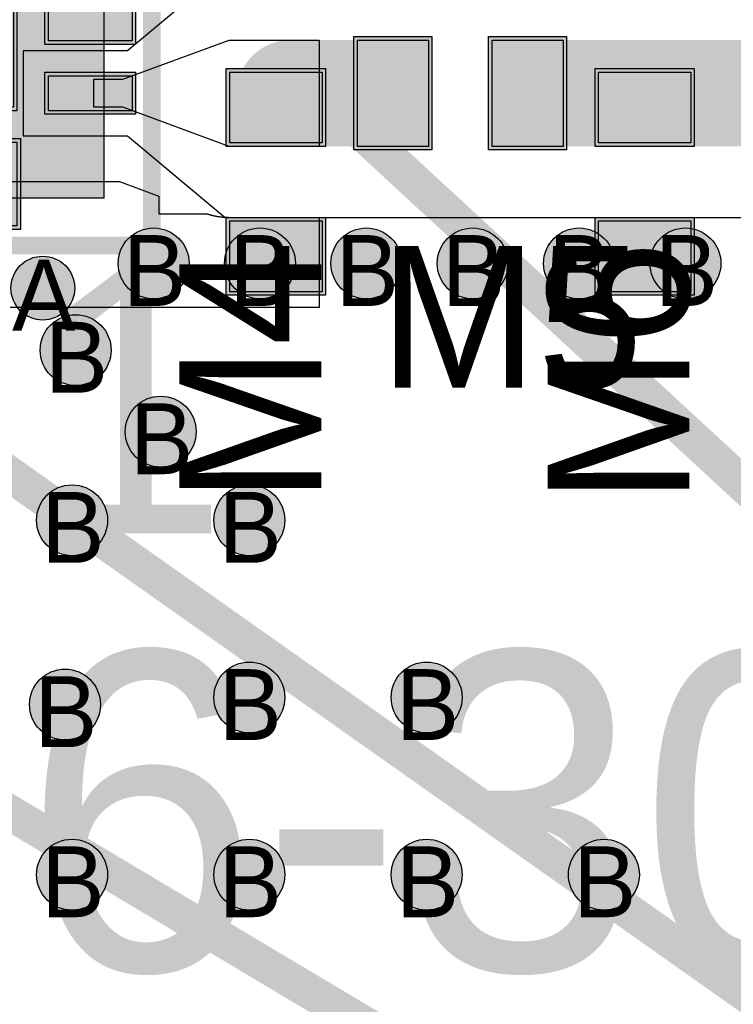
# Model space of a CAD drawing. Header units: millimetres. Extents: x -1.5 to 11.1, y -3 to 5.
# Tile 50 of 256: x 0.635 to 0.837, y 0.963 to 1.241. Entities that reach past the tile are written whole.
import ezdxf

# ---------------------------------------------------------------- set-up
doc = ezdxf.new("R2010")
doc.units = ezdxf.units.MM
doc.header["$MEASUREMENT"] = 0
for name, color, linetype, true_color in [('BottomLayer', 5, 'Continuous', 0x0000ff), ('BottomSolder', 6, 'Continuous', 0xff00ff), ('Document', 7, 'Continuous', 0x7f7f00), ('DrillDrawing', 1, 'Continuous', 0xff0000), ('Metal_2', 7, 'Continuous', 0x7f0000), ('Metal_3', 7, 'Continuous', 0x3f7f00), ('TopLayer', 1, 'Continuous', 0xff0000), ('TopOverlay', 2, 'Continuous', 0xffff00), ('TopSolder', 7, 'Continuous', 0x7f007f)]:
    doc.layers.add(name, color=color, linetype=linetype, true_color=true_color)
doc.styles.add('textstyle105', font='txt')
doc.styles.add('textstyle191', font='txt')
doc.styles.add('textstyle192', font='txt')
doc.styles.add('textstyle193', font='txt')
doc.styles.add('textstyle194', font='txt')
doc.styles.add('textstyle209', font='txt')
doc.styles.add('textstyle212', font='txt')
doc.styles.add('textstyle320', font='txt')
doc.styles.add('textstyle321', font='txt')
doc.styles.add('textstyle322', font='txt')
doc.styles.add('textstyle323', font='txt')
doc.styles.add('textstyle340', font='txt')
doc.styles.add('textstyle348', font='txt')
doc.styles.add('textstyle351', font='txt')
doc.styles.add('textstyle355', font='txt')
doc.styles.add('textstyle356', font='txt')
doc.styles.add('textstyle377', font='txt')
doc.styles.add('textstyle378', font='txt')
doc.styles.add('textstyle438', font='txt')
doc.styles.add('textstyle786', font='txt')
doc.styles.add('textstyle787', font='txt')
doc.styles.add('textstyle788', font='txt')
doc.styles.add('textstyle791', font='txt')

# ---------------------------------------------------------------- blocks, each defined once
blk = doc.blocks.new('0402_20_26_22_10')
at = {"layer": 'TopLayer', "true_color": 0xff0000}
for points in [[(-0.031, 0.013), (-0.011, 0.013), (-0.011, -0.013), (-0.031, -0.013)], [(0.011, 0.013), (0.031, 0.013), (0.031, -0.013), (0.011, -0.013)]]:
    blk.add_hatch(color=1, dxfattribs=at).paths.add_polyline_path(points, flags=0)
at = {"layer": 'TopSolder', "true_color": 0x7f007f}
for points in [[(-0.032, 0.014), (-0.01, 0.014), (-0.01, -0.014), (-0.032, -0.014)], [(0.01, 0.014), (0.032, 0.014), (0.032, -0.014), (0.01, -0.014)]]:
    blk.add_hatch(color=216, dxfattribs=at).paths.add_polyline_path(points, flags=0)
at = {"layer": 'TopLayer', "color": 1, "true_color": 0xff0000}
for p, q in [((-0.031, 0.013), (-0.011, 0.013)), ((-0.031, -0.013), (-0.031, 0.013)), ((-0.011, 0.013), (-0.011, -0.013)), ((0.011, 0.013), (0.031, 0.013)), ((0.011, -0.013), (0.011, 0.013)), ((0.031, 0.013), (0.031, -0.013)), ((-0.011, -0.013), (-0.031, -0.013)), ((0.031, -0.013), (0.011, -0.013))]:
    blk.add_line(p, q, dxfattribs=at)
at = {"layer": 'TopSolder', "color": 216, "true_color": 0x7f007f}
for p, q in [((-0.032, 0.014), (-0.01, 0.014)), ((-0.032, -0.014), (-0.032, 0.014)), ((-0.01, 0.014), (-0.01, -0.014)), ((0.01, 0.014), (0.032, 0.014)), ((0.01, -0.014), (0.01, 0.014)), ((0.032, 0.014), (0.032, -0.014)), ((-0.01, -0.014), (-0.032, -0.014)), ((0.032, -0.014), (0.01, -0.014))]:
    blk.add_line(p, q, dxfattribs=at)
blk = doc.blocks.new('0402_20_30_18_11')
at = {"layer": 'TopLayer', "true_color": 0xff0000}
for points in [[(-0.029, 0.015), (-0.009, 0.015), (-0.009, -0.015), (-0.029, -0.015)], [(0.009, 0.015), (0.029, 0.015), (0.029, -0.015), (0.009, -0.015)]]:
    blk.add_hatch(color=1, dxfattribs=at).paths.add_polyline_path(points, flags=0)
at = {"layer": 'TopSolder', "true_color": 0x7f007f}
for points in [[(-0.03, 0.016), (-0.008, 0.016), (-0.008, -0.016), (-0.03, -0.016)], [(0.008, 0.016), (0.03, 0.016), (0.03, -0.016), (0.008, -0.016)]]:
    blk.add_hatch(color=216, dxfattribs=at).paths.add_polyline_path(points, flags=0)
at = {"layer": 'TopLayer', "color": 1, "true_color": 0xff0000}
for p, q in [((-0.029, 0.015), (-0.009, 0.015)), ((-0.029, -0.015), (-0.029, 0.015)), ((-0.009, 0.015), (-0.009, -0.015)), ((0.009, 0.015), (0.029, 0.015)), ((0.009, -0.015), (0.009, 0.015)), ((0.029, 0.015), (0.029, -0.015)), ((-0.009, -0.015), (-0.029, -0.015)), ((0.029, -0.015), (0.009, -0.015))]:
    blk.add_line(p, q, dxfattribs=at)
at = {"layer": 'TopSolder', "color": 216, "true_color": 0x7f007f}
for p, q in [((-0.03, 0.016), (-0.008, 0.016)), ((-0.03, -0.016), (-0.03, 0.016)), ((-0.008, 0.016), (-0.008, -0.016)), ((0.008, 0.016), (0.03, 0.016)), ((0.008, -0.016), (0.008, 0.016)), ((0.03, 0.016), (0.03, -0.016)), ((-0.008, -0.016), (-0.03, -0.016)), ((0.03, -0.016), (0.008, -0.016))]:
    blk.add_line(p, q, dxfattribs=at)
blk = doc.blocks.new('0402_20_26_22_12')
at = {"layer": 'TopLayer', "true_color": 0xff0000}
for points in [[(-0.031, 0.013), (-0.011, 0.013), (-0.011, -0.013), (-0.031, -0.013)], [(0.011, 0.013), (0.031, 0.013), (0.031, -0.013), (0.011, -0.013)]]:
    blk.add_hatch(color=1, dxfattribs=at).paths.add_polyline_path(points, flags=0)
at = {"layer": 'TopSolder', "true_color": 0x7f007f}
for points in [[(-0.032, 0.014), (-0.01, 0.014), (-0.01, -0.014), (-0.032, -0.014)], [(0.01, 0.014), (0.032, 0.014), (0.032, -0.014), (0.01, -0.014)]]:
    blk.add_hatch(color=216, dxfattribs=at).paths.add_polyline_path(points, flags=0)
at = {"layer": 'TopLayer', "color": 1, "true_color": 0xff0000}
for p, q in [((-0.031, 0.013), (-0.011, 0.013)), ((-0.031, -0.013), (-0.031, 0.013)), ((-0.011, 0.013), (-0.011, -0.013)), ((0.011, 0.013), (0.031, 0.013)), ((0.011, -0.013), (0.011, 0.013)), ((0.031, 0.013), (0.031, -0.013)), ((-0.011, -0.013), (-0.031, -0.013)), ((0.031, -0.013), (0.011, -0.013))]:
    blk.add_line(p, q, dxfattribs=at)
at = {"layer": 'TopSolder', "color": 216, "true_color": 0x7f007f}
for p, q in [((-0.032, 0.014), (-0.01, 0.014)), ((-0.032, -0.014), (-0.032, 0.014)), ((-0.01, 0.014), (-0.01, -0.014)), ((0.01, 0.014), (0.032, 0.014)), ((0.01, -0.014), (0.01, 0.014)), ((0.032, 0.014), (0.032, -0.014)), ((-0.01, -0.014), (-0.032, -0.014)), ((0.032, -0.014), (0.01, -0.014))]:
    blk.add_line(p, q, dxfattribs=at)
blk = doc.blocks.new('QFN16_3_3___R__G_15')
at = {"layer": 'BottomSolder', "true_color": 0xff00ff}
blk.add_hatch(color=6, dxfattribs=at).paths.add_polyline_path([(-0.05906, -0.05906), (0.05906, -0.05906), (0.05906, 0.05906), (-0.05906, 0.05906)], flags=0)
at = {"layer": 'TopLayer', "true_color": 0xff0000}
for points in [[(-0.02461, 0.06693), (-0.02461, 0.04331), (-0.03445, 0.04331), (-0.03445, 0.06693)], [(-0.00492, 0.06693), (-0.00492, 0.04331), (-0.01476, 0.04331), (-0.01476, 0.06693)], [(0.01476, 0.06693), (0.01476, 0.04331), (0.00492, 0.04331), (0.00492, 0.06693)], [(0.03445, 0.06693), (0.03445, 0.04331), (0.02461, 0.04331), (0.02461, 0.06693)], [(-0.06693, 0.03445), (-0.04331, 0.03445), (-0.04331, 0.02461), (-0.06693, 0.02461)], [(-0.03346, -0.03346), (-0.03346, 0.03346), (0.03346, 0.03346), (0.03346, -0.03346)], [(0.04331, 0.03445), (0.06693, 0.03445), (0.06693, 0.02461), (0.04331, 0.02461)], [(-0.06693, 0.01476), (-0.04331, 0.01476), (-0.04331, 0.00492), (-0.06693, 0.00492)], [(0.04331, 0.01476), (0.06693, 0.01476), (0.06693, 0.00492), (0.04331, 0.00492)], [(-0.06693, -0.00492), (-0.04331, -0.00492), (-0.04331, -0.01476), (-0.06693, -0.01476)], [(0.04331, -0.00492), (0.06693, -0.00492), (0.06693, -0.01476), (0.04331, -0.01476)], [(-0.06693, -0.02461), (-0.04331, -0.02461), (-0.04331, -0.03445), (-0.06693, -0.03445)], [(0.04331, -0.02461), (0.06693, -0.02461), (0.06693, -0.03445), (0.04331, -0.03445)], [(-0.03445, -0.06693), (-0.03445, -0.04331), (-0.02461, -0.04331), (-0.02461, -0.06693)], [(-0.01476, -0.06693), (-0.01476, -0.04331), (-0.00492, -0.04331), (-0.00492, -0.06693)], [(0.00492, -0.06693), (0.00492, -0.04331), (0.01476, -0.04331), (0.01476, -0.06693)], [(0.02461, -0.06693), (0.02461, -0.04331), (0.03445, -0.04331), (0.03445, -0.06693)]]:
    blk.add_hatch(color=1, dxfattribs=at).paths.add_polyline_path(points, flags=0)
at = {"layer": 'TopSolder', "true_color": 0x7f007f}
for points in [[(-0.02361, 0.06793), (-0.02361, 0.04231), (-0.03545, 0.04231), (-0.03545, 0.06793)], [(-0.00392, 0.06793), (-0.00392, 0.04231), (-0.01576, 0.04231), (-0.01576, 0.06793)], [(0.01576, 0.06793), (0.01576, 0.04231), (0.00392, 0.04231), (0.00392, 0.06793)], [(0.03545, 0.06793), (0.03545, 0.04231), (0.02361, 0.04231), (0.02361, 0.06793)], [(-0.06793, 0.03545), (-0.04231, 0.03545), (-0.04231, 0.02361), (-0.06793, 0.02361)], [(-0.03446, -0.03446), (-0.03446, 0.03446), (0.03446, 0.03446), (0.03446, -0.03446)], [(0.04231, 0.03545), (0.06793, 0.03545), (0.06793, 0.02361), (0.04231, 0.02361)], [(-0.06793, 0.01576), (-0.04231, 0.01576), (-0.04231, 0.00392), (-0.06793, 0.00392)], [(0.04231, 0.01576), (0.06793, 0.01576), (0.06793, 0.00392), (0.04231, 0.00392)], [(-0.06793, -0.00392), (-0.04231, -0.00392), (-0.04231, -0.01576), (-0.06793, -0.01576)], [(0.04231, -0.00392), (0.06793, -0.00392), (0.06793, -0.01576), (0.04231, -0.01576)], [(-0.06793, -0.02361), (-0.04231, -0.02361), (-0.04231, -0.03545), (-0.06793, -0.03545)], [(0.04231, -0.02361), (0.06793, -0.02361), (0.06793, -0.03545), (0.04231, -0.03545)], [(-0.03545, -0.06793), (-0.03545, -0.04231), (-0.02361, -0.04231), (-0.02361, -0.06793)], [(-0.01576, -0.06793), (-0.01576, -0.04231), (-0.00392, -0.04231), (-0.00392, -0.06793)], [(0.00392, -0.06793), (0.00392, -0.04231), (0.01576, -0.04231), (0.01576, -0.06793)], [(0.02361, -0.06793), (0.02361, -0.04231), (0.03545, -0.04231), (0.03545, -0.06793)]]:
    blk.add_hatch(color=216, dxfattribs=at).paths.add_polyline_path(points, flags=0)
at = {"layer": 'BottomSolder', "color": 6, "true_color": 0xff00ff}
for p, q in [((0.05906, 0.05906), (-0.05906, 0.05906)), ((-0.05906, 0.05906), (-0.05906, -0.05906)), ((0.05906, -0.05906), (0.05906, 0.05906)), ((-0.05906, -0.05906), (0.05906, -0.05906))]:
    blk.add_line(p, q, dxfattribs=at)
at = {"layer": 'TopLayer', "color": 1, "true_color": 0xff0000}
for p, q in [((-0.03445, 0.04331), (-0.03445, 0.06693)), ((-0.03445, 0.06693), (-0.02461, 0.06693)), ((-0.02461, 0.06693), (-0.02461, 0.04331)), ((-0.01476, 0.04331), (-0.01476, 0.06693)), ((-0.01476, 0.06693), (-0.00492, 0.06693)), ((-0.00492, 0.06693), (-0.00492, 0.04331)), ((0.00492, 0.04331), (0.00492, 0.06693)), ((0.00492, 0.06693), (0.01476, 0.06693)), ((0.01476, 0.06693), (0.01476, 0.04331)), ((0.02461, 0.04331), (0.02461, 0.06693)), ((0.02461, 0.06693), (0.03445, 0.06693)), ((0.03445, 0.06693), (0.03445, 0.04331)), ((-0.02461, 0.04331), (-0.03445, 0.04331)), ((-0.00492, 0.04331), (-0.01476, 0.04331)), ((0.01476, 0.04331), (0.00492, 0.04331)), ((0.03445, 0.04331), (0.02461, 0.04331)), ((-0.06693, 0.03445), (-0.04331, 0.03445)), ((-0.06693, 0.02461), (-0.06693, 0.03445)), ((-0.04331, 0.03445), (-0.04331, 0.02461)), ((-0.03346, -0.03346), (-0.03346, 0.03346)), ((-0.03346, 0.03346), (0.03346, 0.03346)), ((0.03346, 0.03346), (0.03346, -0.03346)), ((0.04331, 0.03445), (0.06693, 0.03445)), ((0.04331, 0.02461), (0.04331, 0.03445)), ((0.06693, 0.03445), (0.06693, 0.02461)), ((-0.04331, 0.02461), (-0.06693, 0.02461)), ((0.06693, 0.02461), (0.04331, 0.02461)), ((-0.06693, 0.01476), (-0.04331, 0.01476)), ((-0.06693, 0.00492), (-0.06693, 0.01476)), ((-0.04331, 0.01476), (-0.04331, 0.00492)), ((0.04331, 0.01476), (0.06693, 0.01476)), ((0.04331, 0.00492), (0.04331, 0.01476)), ((0.06693, 0.01476), (0.06693, 0.00492)), ((-0.04331, 0.00492), (-0.06693, 0.00492)), ((0.06693, 0.00492), (0.04331, 0.00492)), ((-0.06693, -0.00492), (-0.04331, -0.00492)), ((-0.06693, -0.01476), (-0.06693, -0.00492)), ((-0.04331, -0.00492), (-0.04331, -0.01476)), ((0.04331, -0.00492), (0.06693, -0.00492)), ((0.04331, -0.01476), (0.04331, -0.00492)), ((0.06693, -0.00492), (0.06693, -0.01476)), ((-0.04331, -0.01476), (-0.06693, -0.01476)), ((0.06693, -0.01476), (0.04331, -0.01476)), ((-0.06693, -0.02461), (-0.04331, -0.02461)), ((-0.06693, -0.03445), (-0.06693, -0.02461)), ((-0.04331, -0.02461), (-0.04331, -0.03445)), ((0.04331, -0.02461), (0.06693, -0.02461)), ((0.04331, -0.03445), (0.04331, -0.02461)), ((0.06693, -0.02461), (0.06693, -0.03445)), ((-0.04331, -0.03445), (-0.06693, -0.03445)), ((0.03346, -0.03346), (-0.03346, -0.03346)), ((0.06693, -0.03445), (0.04331, -0.03445)), ((-0.03445, -0.06693), (-0.03445, -0.04331)), ((-0.03445, -0.04331), (-0.02461, -0.04331)), ((-0.02461, -0.04331), (-0.02461, -0.06693)), ((-0.01476, -0.06693), (-0.01476, -0.04331)), ((-0.01476, -0.04331), (-0.00492, -0.04331)), ((-0.00492, -0.04331), (-0.00492, -0.06693)), ((0.00492, -0.06693), (0.00492, -0.04331)), ((0.00492, -0.04331), (0.01476, -0.04331)), ((0.01476, -0.04331), (0.01476, -0.06693)), ((0.02461, -0.06693), (0.02461, -0.04331)), ((0.02461, -0.04331), (0.03445, -0.04331)), ((0.03445, -0.04331), (0.03445, -0.06693)), ((-0.02461, -0.06693), (-0.03445, -0.06693)), ((-0.00492, -0.06693), (-0.01476, -0.06693)), ((0.01476, -0.06693), (0.00492, -0.06693)), ((0.03445, -0.06693), (0.02461, -0.06693))]:
    blk.add_line(p, q, dxfattribs=at)
at = {"layer": 'TopOverlay'}
for points in [[(-0.0725, 0.0535, 0.005, 0.005, 0), (-0.0535, 0.0725, 0.005, 0.005, 0)], [(-0.0535, 0.0725, 0.005, 0.005, 0), (-0.02997, 0.0725, 0.005, 0.005, 0)], [(-0.02997, 0.0725, 0.005, 0.005, 0), (0.0725, 0.0725, 0.005, 0.005, 0)], [(0.0725, -0.0725, 0.005, 0.005, 0), (0.0725, 0.0725, 0.005, 0.005, 0)], [(-0.0725, 0.02097, 0.005, 0.005, 0), (-0.0725, 0.0535, 0.005, 0.005, 0)], [(-0.0725, -0.0725, 0.005, 0.005, 0), (-0.0725, 0.02097, 0.005, 0.005, 0)], [(-0.0725, -0.0725, 0.005, 0.005, 0), (0.0725, -0.0725, 0.005, 0.005, 0)]]:
    blk.add_lwpolyline(points, format="xyseb", dxfattribs=at)
for points in [[(-0.05475, 0.0725, 0.0025, 0.0025, 1), (-0.05225, 0.0725, 0.0025, 0.0025, 1)], [(-0.05475, 0.0725, 0.0025, 0.0025, 1), (-0.05225, 0.0725, 0.0025, 0.0025, 1)], [(-0.03122, 0.0725, 0.0025, 0.0025, 1), (-0.02872, 0.0725, 0.0025, 0.0025, 1)], [(-0.03122, 0.0725, 0.0025, 0.0025, 1), (-0.02872, 0.0725, 0.0025, 0.0025, 1)], [(0.07125, 0.0725, 0.0025, 0.0025, 1), (0.07375, 0.0725, 0.0025, 0.0025, 1)], [(0.07125, 0.0725, 0.0025, 0.0025, 1), (0.07375, 0.0725, 0.0025, 0.0025, 1)], [(-0.07375, 0.0535, 0.0025, 0.0025, 1), (-0.07125, 0.0535, 0.0025, 0.0025, 1)], [(-0.07375, 0.0535, 0.0025, 0.0025, 1), (-0.07125, 0.0535, 0.0025, 0.0025, 1)], [(-0.07375, 0.02097, 0.0025, 0.0025, 1), (-0.07125, 0.02097, 0.0025, 0.0025, 1)], [(-0.07375, 0.02097, 0.0025, 0.0025, 1), (-0.07125, 0.02097, 0.0025, 0.0025, 1)], [(-0.07375, -0.0725, 0.0025, 0.0025, 1), (-0.07125, -0.0725, 0.0025, 0.0025, 1)], [(-0.07375, -0.0725, 0.0025, 0.0025, 1), (-0.07125, -0.0725, 0.0025, 0.0025, 1)], [(0.07125, -0.0725, 0.0025, 0.0025, 1), (0.07375, -0.0725, 0.0025, 0.0025, 1)], [(0.07125, -0.0725, 0.0025, 0.0025, 1), (0.07375, -0.0725, 0.0025, 0.0025, 1)]]:
    blk.add_lwpolyline(points, format="xyseb", close=True, dxfattribs=at)
at = {"layer": 'TopSolder', "color": 216, "true_color": 0x7f007f}
for p, q in [((-0.03545, 0.04231), (-0.03545, 0.06793)), ((-0.03545, 0.06793), (-0.02361, 0.06793)), ((-0.02361, 0.06793), (-0.02361, 0.04231)), ((-0.01576, 0.04231), (-0.01576, 0.06793)), ((-0.01576, 0.06793), (-0.00392, 0.06793)), ((-0.00392, 0.06793), (-0.00392, 0.04231)), ((0.00392, 0.04231), (0.00392, 0.06793)), ((0.00392, 0.06793), (0.01576, 0.06793)), ((0.01576, 0.06793), (0.01576, 0.04231)), ((0.02361, 0.04231), (0.02361, 0.06793)), ((0.02361, 0.06793), (0.03545, 0.06793)), ((0.03545, 0.06793), (0.03545, 0.04231)), ((-0.02361, 0.04231), (-0.03545, 0.04231)), ((-0.00392, 0.04231), (-0.01576, 0.04231)), ((0.01576, 0.04231), (0.00392, 0.04231)), ((0.03545, 0.04231), (0.02361, 0.04231)), ((-0.06793, 0.03545), (-0.04231, 0.03545)), ((-0.06793, 0.02361), (-0.06793, 0.03545)), ((-0.04231, 0.03545), (-0.04231, 0.02361)), ((-0.03446, -0.03446), (-0.03446, 0.03446)), ((-0.03446, 0.03446), (0.03446, 0.03446)), ((0.03446, 0.03446), (0.03446, -0.03446)), ((0.04231, 0.03545), (0.06793, 0.03545)), ((0.04231, 0.02361), (0.04231, 0.03545)), ((0.06793, 0.03545), (0.06793, 0.02361)), ((-0.04231, 0.02361), (-0.06793, 0.02361)), ((0.06793, 0.02361), (0.04231, 0.02361)), ((-0.06793, 0.01576), (-0.04231, 0.01576)), ((-0.06793, 0.00392), (-0.06793, 0.01576)), ((-0.04231, 0.01576), (-0.04231, 0.00392)), ((0.04231, 0.01576), (0.06793, 0.01576)), ((0.04231, 0.00392), (0.04231, 0.01576)), ((0.06793, 0.01576), (0.06793, 0.00392)), ((-0.04231, 0.00392), (-0.06793, 0.00392)), ((0.06793, 0.00392), (0.04231, 0.00392)), ((-0.06793, -0.00392), (-0.04231, -0.00392)), ((-0.06793, -0.01576), (-0.06793, -0.00392)), ((-0.04231, -0.00392), (-0.04231, -0.01576)), ((0.04231, -0.00392), (0.06793, -0.00392)), ((0.04231, -0.01576), (0.04231, -0.00392)), ((0.06793, -0.00392), (0.06793, -0.01576)), ((-0.04231, -0.01576), (-0.06793, -0.01576)), ((0.06793, -0.01576), (0.04231, -0.01576)), ((-0.06793, -0.02361), (-0.04231, -0.02361)), ((-0.06793, -0.03545), (-0.06793, -0.02361)), ((-0.04231, -0.02361), (-0.04231, -0.03545)), ((0.04231, -0.02361), (0.06793, -0.02361)), ((0.04231, -0.03545), (0.04231, -0.02361)), ((0.06793, -0.02361), (0.06793, -0.03545)), ((-0.04231, -0.03545), (-0.06793, -0.03545)), ((0.03446, -0.03446), (-0.03446, -0.03446)), ((0.06793, -0.03545), (0.04231, -0.03545)), ((-0.03545, -0.06793), (-0.03545, -0.04231)), ((-0.03545, -0.04231), (-0.02361, -0.04231)), ((-0.02361, -0.04231), (-0.02361, -0.06793)), ((-0.01576, -0.06793), (-0.01576, -0.04231)), ((-0.01576, -0.04231), (-0.00392, -0.04231)), ((-0.00392, -0.04231), (-0.00392, -0.06793)), ((0.00392, -0.06793), (0.00392, -0.04231)), ((0.00392, -0.04231), (0.01576, -0.04231)), ((0.01576, -0.04231), (0.01576, -0.06793)), ((0.02361, -0.06793), (0.02361, -0.04231)), ((0.02361, -0.04231), (0.03545, -0.04231)), ((0.03545, -0.04231), (0.03545, -0.06793)), ((-0.02361, -0.06793), (-0.03545, -0.06793)), ((-0.00392, -0.06793), (-0.01576, -0.06793)), ((0.01576, -0.06793), (0.00392, -0.06793)), ((0.03545, -0.06793), (0.02361, -0.06793))]:
    blk.add_line(p, q, dxfattribs=at)

msp = doc.modelspace()

# ---------------------------------------------------------------- hatches: boundary and pattern name
at = {"layer": 'BottomLayer', "true_color": 0x0000ff}
h = msp.add_hatch(color=5, dxfattribs=at)
edge = h.paths.add_edge_path(flags=0)
edge.add_arc((0.673, 1.17247), 0.01, 0, 360)
h = msp.add_hatch(color=5, dxfattribs=at)
edge = h.paths.add_edge_path(flags=0)
edge.add_arc((0.703, 1.17247), 0.01, 0, 360)
h = msp.add_hatch(color=5, dxfattribs=at)
edge = h.paths.add_edge_path(flags=0)
edge.add_arc((0.733, 1.17247), 0.01, 0, 360)
h = msp.add_hatch(color=5, dxfattribs=at)
edge = h.paths.add_edge_path(flags=0)
edge.add_arc((0.763, 1.17247), 0.01, 0, 360)
h = msp.add_hatch(color=5, dxfattribs=at)
edge = h.paths.add_edge_path(flags=0)
edge.add_arc((0.793, 1.17247), 0.01, 0, 360)
h = msp.add_hatch(color=5, dxfattribs=at)
edge = h.paths.add_edge_path(flags=0)
edge.add_arc((0.823, 1.17247), 0.01, 0, 360)
h = msp.add_hatch(color=5, dxfattribs=at)
edge = h.paths.add_edge_path(flags=0)
edge.add_arc((0.64175, 1.1655), 0.009, 0, 360)
h = msp.add_hatch(color=5, dxfattribs=at)
edge = h.paths.add_edge_path(flags=0)
edge.add_arc((0.651, 1.148), 0.01, 0, 360)
h = msp.add_hatch(color=5, dxfattribs=at)
edge = h.paths.add_edge_path(flags=0)
edge.add_arc((0.675, 1.125), 0.01, 0, 360)
h = msp.add_hatch(color=5, dxfattribs=at)
edge = h.paths.add_edge_path(flags=0)
edge.add_arc((0.65, 1.1), 0.01, 0, 360)
h = msp.add_hatch(color=5, dxfattribs=at)
edge = h.paths.add_edge_path(flags=0)
edge.add_arc((0.7, 1.1), 0.01, 0, 360)
h = msp.add_hatch(color=5, dxfattribs=at)
edge = h.paths.add_edge_path(flags=0)
edge.add_arc((0.7, 1.05), 0.01, 0, 360)
h = msp.add_hatch(color=5, dxfattribs=at)
edge = h.paths.add_edge_path(flags=0)
edge.add_arc((0.75, 1.05), 0.01, 0, 360)
h = msp.add_hatch(color=5, dxfattribs=at)
edge = h.paths.add_edge_path(flags=0)
edge.add_arc((0.648, 1.048), 0.01, 0, 360)
h = msp.add_hatch(color=5, dxfattribs=at)
edge = h.paths.add_edge_path(flags=0)
edge.add_arc((0.65, 1), 0.01, 0, 360)
h = msp.add_hatch(color=5, dxfattribs=at)
edge = h.paths.add_edge_path(flags=0)
edge.add_arc((0.7, 1), 0.01, 0, 360)
h = msp.add_hatch(color=5, dxfattribs=at)
edge = h.paths.add_edge_path(flags=0)
edge.add_arc((0.75, 1), 0.01, 0, 360)
h = msp.add_hatch(color=5, dxfattribs=at)
edge = h.paths.add_edge_path(flags=0)
edge.add_arc((0.8, 1), 0.01, 0, 360)
at = {"layer": 'Metal_2', "true_color": 0x7f0000}
h = msp.add_hatch(color=16, dxfattribs=at)
edge = h.paths.add_edge_path(flags=0)
edge.add_arc((0.673, 1.17247), 0.01, 0, 360)
h = msp.add_hatch(color=16, dxfattribs=at)
edge = h.paths.add_edge_path(flags=0)
edge.add_arc((0.703, 1.17247), 0.01, 0, 360)
h = msp.add_hatch(color=16, dxfattribs=at)
edge = h.paths.add_edge_path(flags=0)
edge.add_arc((0.733, 1.17247), 0.01, 0, 360)
h = msp.add_hatch(color=16, dxfattribs=at)
edge = h.paths.add_edge_path(flags=0)
edge.add_arc((0.763, 1.17247), 0.01, 0, 360)
h = msp.add_hatch(color=16, dxfattribs=at)
edge = h.paths.add_edge_path(flags=0)
edge.add_arc((0.793, 1.17247), 0.01, 0, 360)
h = msp.add_hatch(color=16, dxfattribs=at)
edge = h.paths.add_edge_path(flags=0)
edge.add_arc((0.823, 1.17247), 0.01, 0, 360)
h = msp.add_hatch(color=16, dxfattribs=at)
edge = h.paths.add_edge_path(flags=0)
edge.add_arc((0.64175, 1.1655), 0.009, 0, 360)
h = msp.add_hatch(color=16, dxfattribs=at)
edge = h.paths.add_edge_path(flags=0)
edge.add_arc((0.651, 1.148), 0.01, 0, 360)
h = msp.add_hatch(color=16, dxfattribs=at)
edge = h.paths.add_edge_path(flags=0)
edge.add_arc((0.675, 1.125), 0.01, 0, 360)
h = msp.add_hatch(color=16, dxfattribs=at)
edge = h.paths.add_edge_path(flags=0)
edge.add_arc((0.65, 1.1), 0.01, 0, 360)
h = msp.add_hatch(color=16, dxfattribs=at)
edge = h.paths.add_edge_path(flags=0)
edge.add_arc((0.7, 1.1), 0.01, 0, 360)
h = msp.add_hatch(color=16, dxfattribs=at)
edge = h.paths.add_edge_path(flags=0)
edge.add_arc((0.7, 1.05), 0.01, 0, 360)
h = msp.add_hatch(color=16, dxfattribs=at)
edge = h.paths.add_edge_path(flags=0)
edge.add_arc((0.75, 1.05), 0.01, 0, 360)
h = msp.add_hatch(color=16, dxfattribs=at)
edge = h.paths.add_edge_path(flags=0)
edge.add_arc((0.648, 1.048), 0.01, 0, 360)
h = msp.add_hatch(color=16, dxfattribs=at)
edge = h.paths.add_edge_path(flags=0)
edge.add_arc((0.65, 1), 0.01, 0, 360)
h = msp.add_hatch(color=16, dxfattribs=at)
edge = h.paths.add_edge_path(flags=0)
edge.add_arc((0.7, 1), 0.01, 0, 360)
h = msp.add_hatch(color=16, dxfattribs=at)
edge = h.paths.add_edge_path(flags=0)
edge.add_arc((0.75, 1), 0.01, 0, 360)
h = msp.add_hatch(color=16, dxfattribs=at)
edge = h.paths.add_edge_path(flags=0)
edge.add_arc((0.8, 1), 0.01, 0, 360)
at = {"layer": 'Metal_3', "true_color": 0x3f7f00}
h = msp.add_hatch(color=76, dxfattribs=at)
edge = h.paths.add_edge_path(flags=0)
edge.add_arc((0.673, 1.17247), 0.01, 0, 360)
h = msp.add_hatch(color=76, dxfattribs=at)
edge = h.paths.add_edge_path(flags=0)
edge.add_arc((0.703, 1.17247), 0.01, 0, 360)
h = msp.add_hatch(color=76, dxfattribs=at)
edge = h.paths.add_edge_path(flags=0)
edge.add_arc((0.733, 1.17247), 0.01, 0, 360)
h = msp.add_hatch(color=76, dxfattribs=at)
edge = h.paths.add_edge_path(flags=0)
edge.add_arc((0.763, 1.17247), 0.01, 0, 360)
h = msp.add_hatch(color=76, dxfattribs=at)
edge = h.paths.add_edge_path(flags=0)
edge.add_arc((0.793, 1.17247), 0.01, 0, 360)
h = msp.add_hatch(color=76, dxfattribs=at)
edge = h.paths.add_edge_path(flags=0)
edge.add_arc((0.823, 1.17247), 0.01, 0, 360)
h = msp.add_hatch(color=76, dxfattribs=at)
edge = h.paths.add_edge_path(flags=0)
edge.add_arc((0.64175, 1.1655), 0.009, 0, 360)
h = msp.add_hatch(color=76, dxfattribs=at)
edge = h.paths.add_edge_path(flags=0)
edge.add_arc((0.651, 1.148), 0.01, 0, 360)
h = msp.add_hatch(color=76, dxfattribs=at)
edge = h.paths.add_edge_path(flags=0)
edge.add_arc((0.675, 1.125), 0.01, 0, 360)
h = msp.add_hatch(color=76, dxfattribs=at)
edge = h.paths.add_edge_path(flags=0)
edge.add_arc((0.65, 1.1), 0.01, 0, 360)
h = msp.add_hatch(color=76, dxfattribs=at)
edge = h.paths.add_edge_path(flags=0)
edge.add_arc((0.7, 1.1), 0.01, 0, 360)
h = msp.add_hatch(color=76, dxfattribs=at)
edge = h.paths.add_edge_path(flags=0)
edge.add_arc((0.7, 1.05), 0.01, 0, 360)
h = msp.add_hatch(color=76, dxfattribs=at)
edge = h.paths.add_edge_path(flags=0)
edge.add_arc((0.75, 1.05), 0.01, 0, 360)
h = msp.add_hatch(color=76, dxfattribs=at)
edge = h.paths.add_edge_path(flags=0)
edge.add_arc((0.648, 1.048), 0.01, 0, 360)
h = msp.add_hatch(color=76, dxfattribs=at)
edge = h.paths.add_edge_path(flags=0)
edge.add_arc((0.65, 1), 0.01, 0, 360)
h = msp.add_hatch(color=76, dxfattribs=at)
edge = h.paths.add_edge_path(flags=0)
edge.add_arc((0.7, 1), 0.01, 0, 360)
h = msp.add_hatch(color=76, dxfattribs=at)
edge = h.paths.add_edge_path(flags=0)
edge.add_arc((0.75, 1), 0.01, 0, 360)
h = msp.add_hatch(color=76, dxfattribs=at)
edge = h.paths.add_edge_path(flags=0)
edge.add_arc((0.8, 1), 0.01, 0, 360)
at = {"layer": 'TopLayer', "true_color": 0xff0000}
h = msp.add_hatch(color=1, dxfattribs=at)
edge = h.paths.add_edge_path(flags=0)
edge.add_arc((0.673, 1.17247), 0.01, 0, 360)
h = msp.add_hatch(color=1, dxfattribs=at)
edge = h.paths.add_edge_path(flags=0)
edge.add_arc((0.703, 1.17247), 0.01, 0, 360)
h = msp.add_hatch(color=1, dxfattribs=at)
edge = h.paths.add_edge_path(flags=0)
edge.add_arc((0.733, 1.17247), 0.01, 0, 360)
h = msp.add_hatch(color=1, dxfattribs=at)
edge = h.paths.add_edge_path(flags=0)
edge.add_arc((0.763, 1.17247), 0.01, 0, 360)
h = msp.add_hatch(color=1, dxfattribs=at)
edge = h.paths.add_edge_path(flags=0)
edge.add_arc((0.793, 1.17247), 0.01, 0, 360)
h = msp.add_hatch(color=1, dxfattribs=at)
edge = h.paths.add_edge_path(flags=0)
edge.add_arc((0.823, 1.17247), 0.01, 0, 360)
h = msp.add_hatch(color=1, dxfattribs=at)
edge = h.paths.add_edge_path(flags=0)
edge.add_arc((0.64175, 1.1655), 0.009, 0, 360)
h = msp.add_hatch(color=1, dxfattribs=at)
edge = h.paths.add_edge_path(flags=0)
edge.add_arc((0.651, 1.148), 0.01, 0, 360)
h = msp.add_hatch(color=1, dxfattribs=at)
edge = h.paths.add_edge_path(flags=0)
edge.add_arc((0.675, 1.125), 0.01, 0, 360)
h = msp.add_hatch(color=1, dxfattribs=at)
edge = h.paths.add_edge_path(flags=0)
edge.add_arc((0.65, 1.1), 0.01, 0, 360)
h = msp.add_hatch(color=1, dxfattribs=at)
edge = h.paths.add_edge_path(flags=0)
edge.add_arc((0.7, 1.1), 0.01, 0, 360)
h = msp.add_hatch(color=1, dxfattribs=at)
edge = h.paths.add_edge_path(flags=0)
edge.add_arc((0.7, 1.05), 0.01, 0, 360)
h = msp.add_hatch(color=1, dxfattribs=at)
edge = h.paths.add_edge_path(flags=0)
edge.add_arc((0.75, 1.05), 0.01, 0, 360)
h = msp.add_hatch(color=1, dxfattribs=at)
edge = h.paths.add_edge_path(flags=0)
edge.add_arc((0.648, 1.048), 0.01, 0, 360)
h = msp.add_hatch(color=1, dxfattribs=at)
edge = h.paths.add_edge_path(flags=0)
edge.add_arc((0.65, 1), 0.01, 0, 360)
h = msp.add_hatch(color=1, dxfattribs=at)
edge = h.paths.add_edge_path(flags=0)
edge.add_arc((0.7, 1), 0.01, 0, 360)
h = msp.add_hatch(color=1, dxfattribs=at)
edge = h.paths.add_edge_path(flags=0)
edge.add_arc((0.75, 1), 0.01, 0, 360)
h = msp.add_hatch(color=1, dxfattribs=at)
edge = h.paths.add_edge_path(flags=0)
edge.add_arc((0.8, 1), 0.01, 0, 360)

# ---------------------------------------------------------------- linework, layer by layer
at = {"layer": 'BottomLayer', "color": 5, "true_color": 0x0000ff}
for centre, radius in [((0.673, 1.17247), 0.01), ((0.703, 1.17247), 0.01), ((0.733, 1.17247), 0.01), ((0.763, 1.17247), 0.01), ((0.793, 1.17247), 0.01), ((0.823, 1.17247), 0.01), ((0.64175, 1.1655), 0.009), ((0.651, 1.148), 0.01), ((0.675, 1.125), 0.01), ((0.65, 1.1), 0.01), ((0.7, 1.1), 0.01), ((0.7, 1.05), 0.01), ((0.75, 1.05), 0.01), ((0.648, 1.048), 0.01), ((0.65, 1), 0.01), ((0.7, 1), 0.01), ((0.75, 1), 0.01), ((0.8, 1), 0.01)]:
    msp.add_circle(centre, radius, dxfattribs=at)
at = {"layer": 'Document'}
for points in [[(0.29221, 1.22047, 0.01, 0.01, 0), (1.5, 0.5, 0.01, 0.01, 0)], [(0.48028, 1.22047, 0.01, 0.01, 0), (1.5, 0.5, 0.01, 0.01, 0)], [(0.71972, 1.22047, 0.01, 0.01, 0), (1.5, 0.5, 0.01, 0.01, 0)]]:
    msp.add_lwpolyline(points, format="xyseb", dxfattribs=at)
msp.add_lwpolyline([(0.71722, 1.22047, 0.005, 0.005, 1), (0.72222, 1.22047, 0.005, 0.005, 1)], format="xyseb", close=True, dxfattribs=at)
at = {"layer": 'Metal_2', "color": 16, "true_color": 0x7f0000}
for centre, radius in [((0.673, 1.17247), 0.01), ((0.703, 1.17247), 0.01), ((0.733, 1.17247), 0.01), ((0.763, 1.17247), 0.01), ((0.793, 1.17247), 0.01), ((0.823, 1.17247), 0.01), ((0.64175, 1.1655), 0.009), ((0.651, 1.148), 0.01), ((0.675, 1.125), 0.01), ((0.65, 1.1), 0.01), ((0.7, 1.1), 0.01), ((0.7, 1.05), 0.01), ((0.75, 1.05), 0.01), ((0.648, 1.048), 0.01), ((0.65, 1), 0.01), ((0.7, 1), 0.01), ((0.75, 1), 0.01), ((0.8, 1), 0.01)]:
    msp.add_circle(centre, radius, dxfattribs=at)
at = {"layer": 'Metal_3', "color": 76, "true_color": 0x3f7f00}
for centre, radius in [((0.673, 1.17247), 0.01), ((0.703, 1.17247), 0.01), ((0.733, 1.17247), 0.01), ((0.763, 1.17247), 0.01), ((0.793, 1.17247), 0.01), ((0.823, 1.17247), 0.01), ((0.64175, 1.1655), 0.009), ((0.651, 1.148), 0.01), ((0.675, 1.125), 0.01), ((0.65, 1.1), 0.01), ((0.7, 1.1), 0.01), ((0.7, 1.05), 0.01), ((0.75, 1.05), 0.01), ((0.648, 1.048), 0.01), ((0.65, 1), 0.01), ((0.7, 1), 0.01), ((0.75, 1), 0.01), ((0.8, 1), 0.01)]:
    msp.add_circle(centre, radius, dxfattribs=at)
at = {"layer": 'TopLayer'}
for p, q in [((0.69322, 1.25547), (0.6656, 1.23246)), ((0.66428, 1.22441), (0.69428, 1.23547)), ((0.69428, 1.23547), (0.71972, 1.23547)), ((0.71972, 1.23547), (0.71972, 1.20547)), ((0.6656, 1.23246), (0.63624, 1.23246)), ((0.63624, 1.23246), (0.63624, 1.20849)), ((0.65612, 1.21654), (0.65612, 1.22441)), ((0.65612, 1.22441), (0.66428, 1.22441)), ((0.66428, 1.21654), (0.65612, 1.21654)), ((0.69428, 1.20547), (0.66428, 1.21654)), ((0.63624, 1.20849), (0.6656, 1.20849)), ((0.6656, 1.20849), (0.69322, 1.18547)), ((0.71972, 1.20547), (0.69428, 1.20547)), ((0.62331, 1.19555), (0.66337, 1.19555)), ((0.66337, 1.19555), (0.6745, 1.19145)), ((0.6745, 1.19145), (0.6745, 1.18647)), ((0.6745, 1.18647), (0.68803, 1.18647)), ((0.68803, 1.18647), (0.68804, 1.18647)), ((0.68804, 1.18647), (0.68807, 1.18646)), ((0.68807, 1.18646), (0.68808, 1.18646)), ((0.68808, 1.18646), (0.6881, 1.18645)), ((0.6881, 1.18645), (0.68813, 1.18644)), ((0.68813, 1.18644), (0.68819, 1.18642)), ((0.68819, 1.18642), (0.68821, 1.18642)), ((0.68821, 1.18642), (0.68821, 1.18641)), ((0.68821, 1.18641), (0.68828, 1.18639)), ((0.68828, 1.18639), (0.68831, 1.18638)), ((0.68831, 1.18638), (0.68831, 1.18638)), ((0.68831, 1.18638), (0.68833, 1.18637)), ((0.68833, 1.18637), (0.68842, 1.18635)), ((0.68842, 1.18635), (0.68843, 1.18635)), ((0.68843, 1.18635), (0.68843, 1.18635)), ((0.68843, 1.18635), (0.68845, 1.18634)), ((0.68845, 1.18634), (0.68851, 1.18632)), ((0.68851, 1.18632), (0.68855, 1.18631)), ((0.68855, 1.18631), (0.68856, 1.18631)), ((0.68856, 1.18631), (0.68858, 1.1863)), ((0.68858, 1.1863), (0.68867, 1.18628)), ((0.68867, 1.18628), (0.68867, 1.18627)), ((0.68867, 1.18627), (0.68867, 1.18627)), ((0.68867, 1.18627), (0.6887, 1.18627)), ((0.6887, 1.18627), (0.68875, 1.18625)), ((0.68875, 1.18625), (0.68879, 1.18624)), ((0.68879, 1.18624), (0.68881, 1.18623)), ((0.68881, 1.18623), (0.68882, 1.18623)), ((0.68882, 1.18623), (0.68883, 1.18623)), ((0.68883, 1.18623), (0.68891, 1.18621)), ((0.68891, 1.18621), (0.68892, 1.1862)), ((0.68892, 1.1862), (0.68894, 1.1862)), ((0.68894, 1.1862), (0.68899, 1.18618)), ((0.68899, 1.18618), (0.68903, 1.18617)), ((0.68903, 1.18617), (0.68905, 1.18617)), ((0.68905, 1.18617), (0.68906, 1.18616)), ((0.68906, 1.18616), (0.68909, 1.18616)), ((0.68909, 1.18616), (0.68915, 1.18614)), ((0.68915, 1.18614), (0.68918, 1.18613)), ((0.68918, 1.18613), (0.68918, 1.18613)), ((0.68918, 1.18613), (0.6892, 1.18613)), ((0.6892, 1.18613), (0.68927, 1.18611)), ((0.68927, 1.18611), (0.68929, 1.1861)), ((0.68929, 1.1861), (0.6893, 1.1861)), ((0.6893, 1.1861), (0.68936, 1.18609)), ((0.68936, 1.18609), (0.6894, 1.18608)), ((0.6894, 1.18608), (0.68941, 1.18607)), ((0.68941, 1.18607), (0.68942, 1.18607)), ((0.68942, 1.18607), (0.68947, 1.18606)), ((0.68947, 1.18606), (0.68952, 1.18605)), ((0.68952, 1.18605), (0.68954, 1.18604)), ((0.68954, 1.18604), (0.68955, 1.18604)), ((0.68955, 1.18604), (0.68957, 1.18603)), ((0.68957, 1.18603), (0.68964, 1.18602)), ((0.68964, 1.18602), (0.68966, 1.18601)), ((0.68966, 1.18601), (0.68967, 1.18601)), ((0.68967, 1.18601), (0.6897, 1.186)), ((0.6897, 1.186), (0.68976, 1.18599)), ((0.68976, 1.18599), (0.68988, 1.18596)), ((0.68988, 1.18596), (0.68991, 1.18595)), ((0.68991, 1.18595), (0.68991, 1.18595)), ((0.68991, 1.18595), (0.69004, 1.18593)), ((0.69004, 1.18593), (0.6901, 1.18591)), ((0.6901, 1.18591), (0.69013, 1.18591)), ((0.69013, 1.18591), (0.69015, 1.1859)), ((0.69015, 1.1859), (0.69016, 1.1859)), ((0.69016, 1.1859), (0.69021, 1.18589)), ((0.69021, 1.18589), (0.69025, 1.18588)), ((0.69025, 1.18588), (0.69026, 1.18588)), ((0.69026, 1.18588), (0.69028, 1.18588)), ((0.69028, 1.18588), (0.69031, 1.18587)), ((0.69031, 1.18587), (0.69038, 1.18586)), ((0.69038, 1.18586), (0.6904, 1.18585)), ((0.6904, 1.18585), (0.6904, 1.18585)), ((0.6904, 1.18585), (0.69042, 1.18585)), ((0.69042, 1.18585), (0.6905, 1.18583)), ((0.6905, 1.18583), (0.69051, 1.18583)), ((0.69051, 1.18583), (0.69053, 1.18583)), ((0.69053, 1.18583), (0.69056, 1.18582)), ((0.69056, 1.18582), (0.69062, 1.18581)), ((0.69062, 1.18581), (0.69065, 1.1858)), ((0.69065, 1.1858), (0.69065, 1.1858)), ((0.69065, 1.1858), (0.69067, 1.1858)), ((0.69067, 1.1858), (0.69075, 1.18579)), ((0.69075, 1.18579), (0.69077, 1.18578)), ((0.69077, 1.18578), (0.69078, 1.18578)), ((0.69078, 1.18578), (0.69083, 1.18577)), ((0.69083, 1.18577), (0.69087, 1.18576)), ((0.69087, 1.18576), (0.69088, 1.18576)), ((0.69088, 1.18576), (0.6909, 1.18576)), ((0.6909, 1.18576), (0.69096, 1.18575)), ((0.69096, 1.18575), (0.69099, 1.18574)), ((0.69099, 1.18574), (0.691, 1.18574)), ((0.691, 1.18574), (0.69102, 1.18574)), ((0.69102, 1.18574), (0.69115, 1.18572)), ((0.69115, 1.18572), (0.69121, 1.18571)), ((0.69121, 1.18571), (0.69124, 1.1857)), ((0.69124, 1.1857), (0.69126, 1.1857)), ((0.69126, 1.1857), (0.69127, 1.1857)), ((0.69127, 1.1857), (0.69129, 1.1857)), ((0.69129, 1.1857), (0.69137, 1.18568)), ((0.69137, 1.18568), (0.69139, 1.18568)), ((0.69139, 1.18568), (0.6914, 1.18568)), ((0.6914, 1.18568), (0.6914, 1.18568)), ((0.6914, 1.18568), (0.69149, 1.18567)), ((0.69149, 1.18567), (0.69152, 1.18566)), ((0.69152, 1.18566), (0.69152, 1.18566)), ((0.69152, 1.18566), (0.69164, 1.18565)), ((0.69164, 1.18565), (0.69177, 1.18563)), ((0.69177, 1.18563), (0.69185, 1.18562)), ((0.69185, 1.18562), (0.69187, 1.18562)), ((0.69187, 1.18562), (0.69187, 1.18562)), ((0.69187, 1.18562), (0.69189, 1.18561)), ((0.69189, 1.18561), (0.69198, 1.1856)), ((0.69198, 1.1856), (0.69199, 1.1856)), ((0.69199, 1.1856), (0.692, 1.1856)), ((0.692, 1.1856), (0.69202, 1.1856)), ((0.69202, 1.1856), (0.69208, 1.18559)), ((0.69208, 1.18559), (0.69211, 1.18559)), ((0.69211, 1.18559), (0.69213, 1.18559)), ((0.69213, 1.18559), (0.69214, 1.18559)), ((0.69214, 1.18559), (0.69219, 1.18558)), ((0.69219, 1.18558), (0.69224, 1.18558)), ((0.69224, 1.18558), (0.69226, 1.18557)), ((0.69226, 1.18557), (0.69227, 1.18557)), ((0.69227, 1.18557), (0.6923, 1.18557)), ((0.6923, 1.18557), (0.69236, 1.18556)), ((0.69236, 1.18556), (0.69238, 1.18556)), ((0.69238, 1.18556), (0.69239, 1.18556)), ((0.69239, 1.18556), (0.69246, 1.18556)), ((0.69246, 1.18556), (0.69249, 1.18555)), ((0.69249, 1.18555), (0.6925, 1.18555)), ((0.6925, 1.18555), (0.69252, 1.18555)), ((0.69252, 1.18555), (0.69256, 1.18555)), ((0.69256, 1.18555), (0.69262, 1.18554)), ((0.69262, 1.18554), (0.69264, 1.18554)), ((0.69264, 1.18554), (0.69264, 1.18554)), ((0.69264, 1.18554), (0.69267, 1.18554)), ((0.69267, 1.18554), (0.69274, 1.18553)), ((0.69274, 1.18553), (0.69275, 1.18553)), ((0.69275, 1.18553), (0.69277, 1.18553)), ((0.69277, 1.18553), (0.6928, 1.18553)), ((0.6928, 1.18553), (0.69287, 1.18552)), ((0.69287, 1.18552), (0.69299, 1.18551)), ((0.69299, 1.18551), (0.69301, 1.18551)), ((0.69301, 1.18551), (0.69302, 1.18551)), ((0.69302, 1.18551), (0.69305, 1.18551)), ((0.69305, 1.18551), (0.69312, 1.18551)), ((0.69312, 1.18551), (0.69314, 1.1855)), ((0.69314, 1.1855), (0.69315, 1.1855)), ((0.69315, 1.1855), (0.69316, 1.1855)), ((0.69316, 1.1855), (0.69324, 1.1855)), ((0.69322, 1.18547), (0.71972, 1.18547)), ((0.69324, 1.1855), (0.69327, 1.1855)), ((0.69327, 1.1855), (0.69327, 1.1855)), ((0.69327, 1.1855), (0.69328, 1.1855)), ((0.69328, 1.1855), (0.69337, 1.18549)), ((0.69337, 1.18549), (0.69338, 1.18549)), ((0.69338, 1.18549), (0.6934, 1.18549)), ((0.6934, 1.18549), (0.69345, 1.18549)), ((0.69345, 1.18549), (0.69349, 1.18549)), ((0.69349, 1.18549), (0.69351, 1.18549)), ((0.69351, 1.18549), (0.69352, 1.18549)), ((0.69352, 1.18549), (0.69357, 1.18548)), ((0.69357, 1.18548), (0.69362, 1.18548)), ((0.69362, 1.18548), (0.69364, 1.18548)), ((0.69364, 1.18548), (0.69365, 1.18548)), ((0.69365, 1.18548), (0.69367, 1.18548)), ((0.69367, 1.18548), (0.69374, 1.18548)), ((0.69374, 1.18548), (0.69377, 1.18548)), ((0.69377, 1.18548), (0.69377, 1.18548)), ((0.69377, 1.18548), (0.6938, 1.18548)), ((0.6938, 1.18548), (0.69387, 1.18548)), ((0.69387, 1.18548), (0.69389, 1.18548)), ((0.69389, 1.18548), (0.6939, 1.18548)), ((0.6939, 1.18548), (0.69392, 1.18548)), ((0.69392, 1.18548), (0.694, 1.18547)), ((0.694, 1.18547), (0.69401, 1.18547)), ((0.69401, 1.18547), (0.69402, 1.18547)), ((0.69402, 1.18547), (0.69407, 1.18547)), ((0.69407, 1.18547), (0.69412, 1.18547)), ((0.69412, 1.18547), (0.69414, 1.18547)), ((0.69414, 1.18547), (0.69415, 1.18547)), ((0.69415, 1.18547), (0.69419, 1.18547)), ((0.69419, 1.18547), (0.69425, 1.18547)), ((0.69425, 1.18547), (0.69427, 1.18547)), ((0.69427, 1.18547), (0.69428, 1.18547)), ((0.69428, 1.18547), (0.7105, 1.18547)), ((0.7105, 1.18547), (0.7105, 1.18547)), ((0.7105, 1.18547), (0.71146, 1.18547)), ((0.71146, 1.18547), (0.7115, 1.18547)), ((0.7115, 1.18547), (0.7305, 1.18547)), ((0.71972, 1.18547), (0.71972, 1.16)), ((0.7305, 1.18547), (0.73054, 1.18547)), ((0.73054, 1.18547), (0.78846, 1.18547)), ((0.78846, 1.18547), (0.7885, 1.18547)), ((0.7885, 1.18547), (1.15, 1.18547)), ((0.71972, 1.16), (0.48028, 1.16))]:
    msp.add_line(p, q, dxfattribs=at)
for points in [[(0.7115, 1.22047, 0.03, 0.03, 0), (0.7305, 1.22047, 0.03, 0.03, 0)], [(0.7885, 1.22047, 0.03, 0.03, 0), (1.1025, 1.22047, 0.03, 0.03, 0)], [(0.7075, 1.21647, 0.01, 0.01, 0), (0.7115, 1.22047, 0.01, 0.01, 0)]]:
    msp.add_lwpolyline(points, format="xyseb", dxfattribs=at)
for points in [[(0.704, 1.22047, 0.015, 0.015, 1), (0.719, 1.22047, 0.015, 0.015, 1)], [(0.723, 1.22047, 0.015, 0.015, 1), (0.738, 1.22047, 0.015, 0.015, 1)], [(0.781, 1.22047, 0.015, 0.015, 1), (0.796, 1.22047, 0.015, 0.015, 1)], [(0.709, 1.22047, 0.005, 0.005, 1), (0.714, 1.22047, 0.005, 0.005, 1)], [(0.705, 1.21647, 0.005, 0.005, 1), (0.71, 1.21647, 0.005, 0.005, 1)]]:
    msp.add_lwpolyline(points, format="xyseb", close=True, dxfattribs=at)
at = {"layer": 'TopLayer', "color": 1, "true_color": 0xff0000}
for centre, radius in [((0.673, 1.17247), 0.01), ((0.703, 1.17247), 0.01), ((0.733, 1.17247), 0.01), ((0.763, 1.17247), 0.01), ((0.793, 1.17247), 0.01), ((0.823, 1.17247), 0.01), ((0.64175, 1.1655), 0.009), ((0.651, 1.148), 0.01), ((0.675, 1.125), 0.01), ((0.65, 1.1), 0.01), ((0.7, 1.1), 0.01), ((0.7, 1.05), 0.01), ((0.75, 1.05), 0.01), ((0.648, 1.048), 0.01), ((0.65, 1), 0.01), ((0.7, 1), 0.01), ((0.75, 1), 0.01), ((0.8, 1), 0.01)]:
    msp.add_circle(centre, radius, dxfattribs=at)

# ---------------------------------------------------------------- block references
msp.add_blockref('QFN16_3_3___R__G_15', (0.6, 1.25))
for name, p, rotation in [('0402_20_30_18_11', (0.7595, 1.22047), 180), ('0402_20_26_22_12', (0.7075, 1.19547), 90), ('0402_20_26_22_10', (0.8115, 1.19547), 90)]:
    msp.add_blockref(name, p, dxfattribs=dict(rotation=rotation))

# ---------------------------------------------------------------- texts
at = {"layer": 'DrillDrawing'}
for s, style, p in [('B', 'textstyle438', (0.66434, 1.16048)), ('B', 'textstyle378', (0.69434, 1.16048)), ('B', 'textstyle323', (0.72434, 1.16048)), ('B', 'textstyle322', (0.75434, 1.16048)), ('B', 'textstyle321', (0.78434, 1.16048)), ('B', 'textstyle320', (0.81434, 1.16048)), ('A', 'textstyle340', (0.63309, 1.1535)), ('B', 'textstyle351', (0.64234, 1.136)), ('B', 'textstyle348', (0.66634, 1.113)), ('B', 'textstyle356', (0.64134, 1.088)), ('B', 'textstyle355', (0.69134, 1.088)), ('B', 'textstyle377', (0.63934, 1.036)), ('B', 'textstyle191', (0.69134, 1.038)), ('B', 'textstyle212', (0.74134, 1.038)), ('B', 'textstyle194', (0.64134, 0.988)), ('B', 'textstyle193', (0.69134, 0.988)), ('B', 'textstyle192', (0.74134, 0.988)), ('B', 'textstyle209', (0.79134, 0.988))]:
    msp.add_text(s, height=0.02, dxfattribs=dict(at, style=style)).set_placement(p)
at = {"layer": 'TopOverlay'}
for s, style, p in [('M4', 'textstyle788', (0.7203, 1.10468)), ('M6', 'textstyle786', (0.82414, 1.10456))]:
    msp.add_text(s, height=0.04, rotation=90, dxfattribs=dict(at, style=style)).set_placement(p)
for s, height, style, p in [('M5', 0.04, 'textstyle787', (0.73669, 1.13742)), ('U1', 0.075, 'textstyle791', (0.56592, 1.0963)), ('QFN16-30-34-A', 0.09, 'textstyle105', (0.31516, 0.97293))]:
    msp.add_text(s, height=height, dxfattribs=dict(at, style=style)).set_placement(p)

doc.saveas('drawing.dxf')
